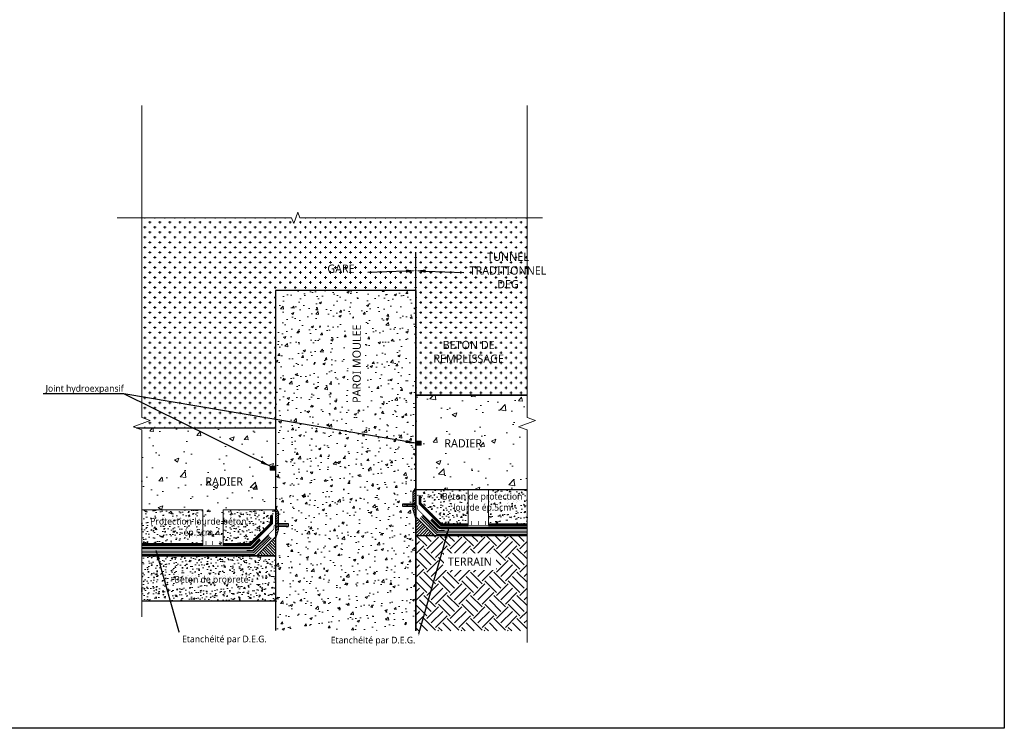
# Model space of a CAD drawing. Header units: millimetres. Extents: x -3314 to 21255525, y -15000 to 1735000.
# Tile 23 of 108: x 13282 to 13581, y 7940 to 8155. Entities that reach past the tile are written whole.
import ezdxf
from ezdxf import colors
from ezdxf.entities.mleader import LeaderData, LeaderLine
from ezdxf.math import Vec2, Vec3

# ---------------------------------------------------------------- set-up
doc = ezdxf.new("R2010")
doc.units = ezdxf.units.MM
doc.linetypes.add('CACHE', pattern=[0.375, 0.25, -0.125])
doc.linetypes.add('CONTINU', pattern=[0])
for name, color, linetype, lineweight in [('Dessin_AXE', 8, 'Continuous', 5), ('Dessin_HACHURES', 253, 'Continuous', 9), ('Matériel_Joint Hydroexpansif', 140, 'CACHE', 0), ('SYSTEME_DEG_ Geomembrane SYNTHETIQUE', 1, 'Continuous', 9), ('SYSTEME_DEG_Protection inferieure', 3, 'Continuous', 5), ('SYSTEME_DEG_Protection superieure', 5, 'Continuous', 9)]:
    doc.layers.add(name, color=color, linetype=linetype, lineweight=lineweight)
for name, color, linetype in [('Dessin_TEXTES', 7, 'CONTINU'), ('L1', 7, 'Continuous'), ('Matériel_Profilé de compartimentage', 7, 'Continuous'), ('Matériel_Profilé PM200', 40, 'Continuous')]:
    doc.layers.add(name, color=color, linetype=linetype)
doc.styles.add('Arial', font='segoeui.ttf')
doc.styles.add('txt-moyen', font='segoeui.ttf')
doc.linetypes.add('ISOLATION', pattern='A,0.0001,-0.1,[134,ltypeshp.shx,S=0.1,R=0,X=-0.1,Y=0],-0.2,[134,ltypeshp.shx,S=0.1,R=180,X=0.1,Y=0],-0.1', length=0.4001)
doc.dimstyles.new('1000F2', dxfattribs={"dimscale": 10, "dimtxt": 0.25, "dimasz": 0.3, "dimexe": 0.2, "dimexo": 0, "dimgap": 0.1, "dimtad": 1, "dimzin": 0, "dimdsep": 46, "dimtxsty": 'txt-moyen', "dimcen": 0.1, "dimclrd": 256, "dimclre": 256, "dimclrt": 256, "dimazin": 0, "dimtfac": 1, "dimtmove": 2, "dimatfit": 3, "dimfxl": 1, "dimtolj": 1, "dimtzin": 0, "dimlwd": -1, "dimlwe": -1, "dimarcsym": 0})
pattern_1 = [(50, (13082.7267, 5608.5773), (3.586301, -0.3137607), [0.375, -4.125]), (355, (13082.7267, 5608.5773), (-0.6937567, 3.7609607), [0.3, -3.3]), (100.45144, (13083.0256, 5608.551), (2.892544, 3.4472), [0.318701, -3.5057106]), (46.1842, (13082.7267, 5609.5773), (5.336207, -0.827596), [0.5625, -6.1875]), (96.63564, (13083.1714, 5609.5083), (4.67331, 4.870593), [0.478052, -5.258569]), (351.18416, (13082.7267, 5609.5773), (4.67331, 4.870593), [0.45, -4.95]), (21, (13083.2267, 5609.3273), (2.9845353, -2.0130945), [0.375, -4.125]), (326, (13083.2267, 5609.3273), (1.2165767, 3.62575), [0.3, -3.3]), (71.45144, (13083.4754, 5609.1596), (4.201112, 1.612656), [0.318701, -3.5057106]), (37.5, (13082.7267, 5608.5773), (0.0607993, 1.6644693), [0, -3.26, 0, -3.35, 0, -3.3125]), (7.5, (13082.7267, 5608.5773), (1.3153477, 1.9720586), [0, -1.91, 0, -3.185, 0, -1.2625]), (327.5, (13081.6117, 5608.5773), (2.6691122, -0.11277436), [0, -1.25, 0, -3.9, 0, -5.175]), (317.5, (13081.1117, 5608.5773), (2.9159308, 0.500525), [0, -1.625, 0, -2.59, 0, -3.675])]

msp = doc.modelspace()

# ---------------------------------------------------------------- hatches: boundary and pattern name
at = {"layer": 'Dessin_HACHURES', "linetype": 'CONTINU'}
h = msp.add_hatch(dxfattribs=at)
h.set_pattern_fill('PLUSSES', color=256, scale=0.2)
h.paths.add_polyline_path([(13402.4625, 8073.219), (13402.4625, 8056.1354), (13402.4625, 8041.474), (13436.2777, 8041.474), (13436.2777, 8095.3077), (13367.2458, 8095.3077), (13366.6208, 8097.0249), (13365.3708, 8093.5905), (13364.7458, 8095.3077), (13319.1854, 8095.3077), (13319.1854, 8034.695), (13321.7611, 8033.7575), (13316.6096, 8031.8825), (13317.6474, 8031.5048), (13359.8418, 8031.5048), (13359.8418, 8073.219)])
h.paths.add_polyline_path([(13407.0777, 8050.5292), (13429.9752, 8050.5292), (13429.9752, 8058.5733), (13407.0777, 8058.5733)], flags=24)
h.paths.add_polyline_path([(13374.9263, 8077.9019), (13384.5513, 8077.9019), (13384.5513, 8081.7369), (13374.9263, 8081.7369)], flags=24)
h.paths.add_polyline_path([(13421.8277, 8073.1992), (13447.0477, 8073.1992), (13447.0477, 8085.41), (13421.8277, 8085.41)], flags=9)
at = {"layer": 'Dessin_HACHURES', "lineweight": 0}
h = msp.add_hatch(dxfattribs=at)
h.set_pattern_fill('AR-CONC', color=256)
h.set_pattern_definition([(50, (14026.654, 5590.0873), (7.172602, -0.627521), [0.75, -8.25]), (355, (14026.654, 5590.087), (-1.387513, 7.521921), [0.6, -6.6]), (100.45144, (14027.252, 5590.035), (5.785088, 6.8944), [0.637402, -7.011421]), (46.1842, (14026.654, 5592.087), (10.672413, -1.655193), [1.125, -12.375]), (96.63564, (14027.544, 5591.949), (9.34662, 9.741186), [0.956103, -10.517138]), (351.18416, (14026.654, 5592.087), (9.34662, 9.741186), [0.9, -9.9]), (21, (14027.654, 5591.5873), (5.96907, -4.026189), [0.75, -8.25]), (326, (14027.654, 5591.587), (2.433153, 7.2515), [0.6, -6.6]), (71.45144, (14028.1516, 5591.252), (8.402224, 3.225312), [0.637402, -7.011421]), (37.5, (14026.6541, 5590.0873), (0.1215986, 3.3289385), [0, -6.52, 0, -6.7, 0, -6.625]), (7.5, (14026.654, 5590.0873), (2.6306954, 3.944117), [0, -3.82, 0, -6.37, 0, -2.525]), (327.5, (14024.4241, 5590.0873), (5.3382244, -0.2255487), [0, -2.5, 0, -7.8, 0, -10.35]), (317.5, (14023.424, 5590.0873), (5.831862, 1.00105), [0, -3.25, 0, -5.18, 0, -7.35])])
h.paths.add_polyline_path([(13402.4625, 8073.219), (13359.8418, 8073.219), (13359.8418, 8007.3595), (13360.7347, 8005.9093), (13360.7618, 8002.3889), (13363.8015, 8002.3889), (13363.8015, 8001.6523), (13360.7675, 8001.6523), (13360.775, 8000.6725), (13359.8418, 7997.6916), (13359.8418, 7992.6981), (13359.8418, 7970.0173), (13402.4625, 7970.0173), (13402.4625, 8046.4675), (13401.5293, 8049.4484), (13401.5365, 8050.3753), (13398.5029, 8050.3753), (13398.5029, 8051.1119), (13401.5421, 8051.1119), (13401.5696, 8054.6852), (13402.4625, 8056.1354)])
h.paths.add_polyline_path([(13387.1247, 8037.0525), (13387.1247, 8064.8901), (13381.9729, 8064.8901), (13381.9729, 8037.0525)], flags=16)
h = msp.add_hatch(dxfattribs=at)
h.set_pattern_fill('AR-CONC', color=256, scale=2)
h.set_pattern_definition([(50, (14026.654, 5590.087), (14.345204, -1.25504), [1.5, -16.5]), (355, (14026.654, 5590.087), (-2.77503, 15.04384), [1.2, -13.2]), (100.45144, (14027.85, 5589.983), (11.57018, 13.7888), [1.2748, -14.02284]), (46.1842, (14026.654, 5594.087), (21.34483, -3.31039), [2.25, -24.75]), (96.6356, (14028.433, 5593.811), (18.69324, 19.48237), [1.9122, -21.03428]), (351.1842, (14026.654, 5594.087), (18.69324, 19.48237), [1.8, -19.8]), (21, (14028.654, 5593.087), (11.93814, -8.05238), [1.5, -16.5]), (326, (14028.654, 5593.087), (4.86631, 14.503), [1.2, -13.2]), (71.45144, (14029.649, 5592.416), (16.80445, 6.45062), [1.2748, -14.02284]), (37.5, (14026.654, 5590.0873), (0.243197, 6.657877), [0, -13.04, 0, -13.4, 0, -13.25]), (7.5, (14026.654, 5590.087), (5.26139, 7.888234), [0, -7.64, 0, -12.74, 0, -5.05]), (327.5, (14022.194, 5590.0873), (10.676449, -0.451097), [0, -5, 0, -15.6, 0, -20.7]), (317.5, (14020.194, 5590.087), (11.663723, 2.0021), [0, -6.5, 0, -10.36, 0, -14.7])])
h.paths.add_polyline_path([(13436.2777, 8041.474), (13402.4625, 8041.474), (13402.4625, 8012.7182), (13436.2777, 8012.7182)])
h.paths.add_polyline_path([(13409.5164, 8024.2205), (13423.9622, 8024.2205), (13423.9622, 8029.3723), (13409.5164, 8029.3723)], flags=24)
h = msp.add_hatch(dxfattribs=at)
h.set_pattern_fill('AR-CONC', color=256, scale=2)
h.set_pattern_definition([(50, (14009.493, 5602.131), (14.345204, -1.25504), [1.5, -16.5]), (355, (14009.493, 5602.131), (-2.77503, 15.04384), [1.2, -13.2]), (100.45144, (14010.688, 5602.027), (11.57018, 13.7888), [1.2748, -14.02284]), (46.1842, (14009.493, 5606.131), (21.34483, -3.31039), [2.25, -24.75]), (96.6356, (14011.272, 5605.855), (18.69324, 19.48237), [1.9122, -21.03428]), (351.1842, (14009.493, 5606.131), (18.69324, 19.48237), [1.8, -19.8]), (21, (14011.493, 5605.131), (11.93814, -8.05238), [1.5, -16.5]), (326, (14011.493, 5605.131), (4.86631, 14.503), [1.2, -13.2]), (71.45144, (14012.488, 5604.46), (16.80445, 6.45062), [1.2748, -14.02284]), (37.5, (14009.493, 5602.131), (0.243197, 6.657877), [0, -13.04, 0, -13.4, 0, -13.25]), (7.5, (14009.493, 5602.131), (5.26139, 7.888234), [0, -7.64, 0, -12.74, 0, -5.05]), (327.5, (14005.033, 5602.131), (10.676449, -0.451097), [0, -5, 0, -15.6, 0, -20.7]), (317.5, (14003.033, 5602.131), (11.663723, 2.0021), [0, -6.5, 0, -10.36, 0, -14.7])])
h.paths.add_polyline_path([(13359.8418, 8031.5048), (13317.6474, 8031.5048), (13319.1854, 8030.945), (13319.1854, 8006.6344), (13337.7348, 8006.6344), (13337.7348, 7995.8647), (13343.9322, 7995.8647), (13343.9322, 8006.6344), (13359.8418, 8006.6344)])
h.paths.add_polyline_path([(13321.4245, 7997.7194), (13351.3154, 7997.7194), (13351.3154, 8005.185), (13321.4245, 8005.185)], flags=25)
h.paths.add_polyline_path([(13336.8987, 8012.6098), (13351.3445, 8012.6098), (13351.3445, 8017.7615), (13336.8987, 8017.7615)], flags=24)
at = {"layer": 'Dessin_HACHURES', "linetype": 'ByBlock'}
h = msp.add_hatch(dxfattribs=at)
h.set_pattern_fill('ANSI31', color=256, scale=4)
h.set_pattern_definition([(45, (12568.81545, 10874.4089), (-0.35355339, 0.35355339), [])])
h.paths.add_polyline_path([(13401.5425, 8008.4727), (13402.4625, 8008.4727), (13402.4625, 8013.4433), (13401.5696, 8011.9931)])
h.paths.add_polyline_path([(13402.4625, 8007.7361), (13401.5369, 8007.7361), (13401.5293, 8006.7563), (13402.4625, 8003.7754)])
at = {"layer": 'Dessin_HACHURES', "lineweight": 0}
h = msp.add_hatch(dxfattribs=at)
h.set_pattern_fill('AR-CONC', color=256, scale=0.5)
h.set_pattern_definition([(50, (14026.654, 5547.3952), (3.586301, -0.3137607), [0.375, -4.125]), (355, (14026.654, 5547.3952), (-0.6937567, 3.7609607), [0.3, -3.3]), (100.45144, (14026.953, 5547.369), (2.892544, 3.4472), [0.318701, -3.5057106]), (46.1842, (14026.654, 5548.3952), (5.336207, -0.8275964), [0.5625, -6.1875]), (96.63564, (14027.099, 5548.3263), (4.67331, 4.870593), [0.478052, -5.258569]), (351.18416, (14026.654, 5548.395), (4.67331, 4.870593), [0.45, -4.95]), (21, (14027.154, 5548.1452), (2.9845353, -2.0130945), [0.375, -4.125]), (326, (14027.154, 5548.1452), (1.2165767, 3.62575), [0.3, -3.3]), (71.45144, (14027.403, 5547.9775), (4.201112, 1.612656), [0.318701, -3.5057106]), (37.5, (14026.6541, 5547.3952), (0.0607993, 1.6644693), [0, -3.26, 0, -3.35, 0, -3.3125]), (7.5, (14026.6541, 5547.3952), (1.3153477, 1.9720586), [0, -1.91, 0, -3.185, 0, -1.2625]), (327.5, (14025.5391, 5547.3952), (2.6691122, -0.11277436), [0, -1.25, 0, -3.9, 0, -5.175]), (317.5, (14025.0391, 5547.3952), (2.9159308, 0.500525), [0, -1.625, 0, -2.59, 0, -3.675])])
h.paths.add_polyline_path([(13436.2777, 8012.7182), (13424.5696, 8012.7182), (13424.5696, 8002.369), (13436.2777, 8002.369)])
edge = h.paths.add_edge_path()
edge.add_line((13418.3721, 8012.7182), (13408.5591, 8012.7182))
edge.add_ellipse((13402.3131, 8004.1172), major_axis=(0, 10.9377), ratio=0.92440201, start_angle=260.06516, end_angle=324.012698, ccw=False)
edge.add_line((13412.2939, 8002.369), (13418.3721, 8002.369))
edge.add_line((13418.3721, 8002.369), (13418.3721, 8012.7182))
edge = h.paths.add_edge_path()
edge.add_ellipse((13402.3131, 8004.1172), major_axis=(0, 10.9377), ratio=0.92440201, start_angle=260.06516, end_angle=324.012698)
edge.add_line((13408.5591, 8012.7182), (13402.4625, 8012.7182))
edge.add_line((13402.4625, 8012.7182), (13402.4625, 8011.0118))
edge.add_line((13402.4625, 8011.0118), (13403.936, 8011.0118))
edge.add_line((13403.936, 8011.0118), (13403.936, 8008.7098))
edge.add_line((13403.936, 8008.7098), (13410.3137, 8002.369))
edge.add_line((13410.3137, 8002.369), (13412.2939, 8002.369))
h.paths.add_polyline_path([(13410.0126, 8005.2764), (13435.2446, 8005.2764), (13435.2446, 8012.7421), (13410.0126, 8012.7421)], flags=9)
at = {"layer": 'Dessin_HACHURES', "linetype": 'ByBlock'}
h = msp.add_hatch(dxfattribs=at)
h.set_pattern_fill('AR-CONC', color=256, scale=0.5)
h.set_pattern_definition(pattern_1)
h.paths.add_polyline_path([(13359.8418, 8006.6344), (13343.9322, 8006.6344), (13343.9322, 7996.0352), (13352.0937, 7996.0352), (13358.6184, 8002.522), (13358.6184, 8004.928), (13359.8418, 8004.928)])
h.paths.add_polyline_path([(13301.04, 7999.4132), (13350.8268, 7999.4132), (13350.8268, 8004.565), (13301.04, 8004.565)], flags=9)
at = {"layer": 'Dessin_HACHURES'}
h = msp.add_hatch(dxfattribs=at)
h.set_pattern_fill('AR-CONC', color=256, style=0)
h.set_pattern_definition([(50, (13082.727, 5608.5773), (7.172602, -0.627521), [0.75, -8.25]), (355, (13082.727, 5608.577), (-1.387513, 7.521921), [0.6, -6.6]), (100.45144, (13083.3244, 5608.525), (5.785088, 6.8944), [0.637402, -7.011421]), (46.1842, (13082.727, 5610.577), (10.672413, -1.655193), [1.125, -12.375]), (96.63564, (13083.616, 5610.439), (9.34662, 9.741186), [0.956103, -10.51714]), (351.18416, (13082.727, 5610.577), (9.34662, 9.741186), [0.9, -9.9]), (21, (13083.727, 5610.0773), (5.96907, -4.026189), [0.75, -8.25]), (326, (13083.727, 5610.077), (2.433153, 7.2515), [0.6, -6.6]), (71.45144, (13084.224, 5609.742), (8.402224, 3.225312), [0.637402, -7.011421]), (37.5, (13082.7267, 5608.5773), (0.1215986, 3.3289385), [0, -6.52, 0, -6.7, 0, -6.625]), (7.5, (13082.7267, 5608.5773), (2.6306954, 3.944117), [0, -3.82, 0, -6.37, 0, -2.525]), (327.5, (13080.4967, 5608.5773), (5.3382244, -0.2255487), [0, -2.5, 0, -7.8, 0, -10.35]), (317.5, (13079.4967, 5608.5773), (5.831862, 1.00105), [0, -3.25, 0, -5.18, 0, -7.35])])
h.paths.add_polyline_path([(13343.9322, 8006.6344), (13337.7348, 8006.6344), (13337.7348, 7995.8647), (13343.9322, 7995.8647)])
h.paths.add_polyline_path([(13301.04, 7999.4132), (13350.8268, 7999.4132), (13350.8268, 8004.565), (13301.04, 8004.565)], flags=9)
at = {"layer": 'Dessin_HACHURES', "linetype": 'ByBlock'}
h = msp.add_hatch(dxfattribs=at)
h.set_pattern_fill('AR-CONC', color=256, scale=0.5)
h.set_pattern_definition(pattern_1)
h.paths.add_polyline_path([(13337.7348, 8006.6344), (13319.1854, 8006.6344), (13319.1854, 7996.2852), (13337.7348, 7996.2852)])
h.paths.add_polyline_path([(13321.4245, 7997.7194), (13351.3154, 7997.7194), (13351.3154, 8005.185), (13321.4245, 8005.185)], flags=9)
h = msp.add_hatch(dxfattribs=at)
h.set_pattern_fill('ANSI31', color=256, scale=4)
h.set_pattern_definition([(45, (12459.8852, 10868.3251), (-0.35355339, 0.35355339), [])])
h.paths.add_polyline_path([(13360.7618, 8002.3889), (13359.8418, 8002.3889), (13359.8418, 8007.3595), (13360.7347, 8005.9093)])
h.paths.add_polyline_path([(13359.8418, 8001.6523), (13360.7675, 8001.6523), (13360.775, 8000.6725), (13359.8418, 7997.6916)])
at = {"layer": 'Dessin_HACHURES', "linetype": 'Continuous'}
h = msp.add_hatch(dxfattribs=at)
h.set_pattern_fill('ANSI31', color=256, scale=5)
h.set_pattern_definition([(45, (14009.493, 5602.1311), (-0.44194174, 0.44194174), [])])
h.paths.add_polyline_path([(13402.4625, 8004.5142), (13402.4625, 7998.7819), (13408.1948, 7998.7819)])
at = {"layer": 'Dessin_HACHURES', "lineweight": 0}
h = msp.add_hatch(dxfattribs=at)
h.set_pattern_fill('EARTH', color=256, scale=20, angle=45)
h.set_pattern_definition([(45, (14009.493, 5602.131), (4e-16, 7.071068), [5, -5]), (45, (14008.167, 5603.457), (4e-16, 7.071068), [5, -5]), (45, (14006.8414, 5604.783), (4e-16, 7.071068), [5, -5]), (135, (14006.8414, 5605.6667), (-7.071068, 9e-16), [5, -5]), (135, (14008.167, 5606.9925), (-7.071068, 9e-16), [5, -5]), (135, (14009.493, 5608.3183), (-7.071068, 9e-16), [5, -5])])
h.paths.add_polyline_path([(13436.2777, 7998.7819), (13402.4625, 7998.7819), (13402.4625, 7969.85), (13436.2777, 7969.85)])
h.paths.add_polyline_path([(13410.7198, 7988.2785), (13427.2989, 7988.2785), (13427.2989, 7993.4303), (13410.7198, 7993.4303)], flags=24)
at = {"layer": 'Dessin_HACHURES', "linetype": 'Continuous'}
h = msp.add_hatch(dxfattribs=at)
h.set_pattern_fill('ANSI31', color=256, scale=5, angle=90)
h.set_pattern_definition([(135, (14090.48537, 5409.15235), (-0.44194174, -0.44194174), [])])
h.paths.add_polyline_path([(13359.8418, 7998.4304), (13359.8418, 7992.6981), (13354.1096, 7992.6981)])
at = {"layer": 'Dessin_HACHURES', "lineweight": 0}
h = msp.add_hatch(dxfattribs=at)
h.set_pattern_fill('AR-CONC', color=256, scale=0.5)
h.set_pattern_definition([(50, (14009.493, 5602.131), (3.586301, -0.3137607), [0.375, -4.125]), (355, (14009.493, 5602.131), (-0.6937567, 3.7609607), [0.3, -3.3]), (100.45144, (14009.792, 5602.105), (2.892544, 3.4472), [0.318701, -3.5057106]), (46.1842, (14009.493, 5603.131), (5.336207, -0.8275964), [0.5625, -6.1875]), (96.63564, (14009.9377, 5603.062), (4.67331, 4.870593), [0.478052, -5.258569]), (351.18416, (14009.493, 5603.131), (4.67331, 4.870593), [0.45, -4.95]), (21, (14009.993, 5602.881), (2.9845353, -2.0130945), [0.375, -4.125]), (326, (14009.993, 5602.881), (1.2165767, 3.62575), [0.3, -3.3]), (71.45144, (14010.2417, 5602.7134), (4.201112, 1.612656), [0.318701, -3.5057106]), (37.5, (14009.493, 5602.1311), (0.0607993, 1.6644693), [0, -3.26, 0, -3.35, 0, -3.3125]), (7.5, (14009.493, 5602.1311), (1.3153477, 1.9720586), [0, -1.91, 0, -3.185, 0, -1.2625]), (327.5, (14008.378, 5602.1311), (2.6691122, -0.11277436), [0, -1.25, 0, -3.9, 0, -5.175]), (317.5, (14007.878, 5602.1311), (2.9159308, 0.500525), [0, -1.625, 0, -2.59, 0, -3.675])])
h.paths.add_polyline_path([(13359.8418, 7992.6981), (13319.1854, 7992.6981), (13319.1854, 7978.8464), (13359.8418, 7978.8464)])
h.paths.add_polyline_path([(13328.6429, 7983.4247), (13352.0113, 7983.4247), (13352.0113, 7987.5462), (13328.6429, 7987.5462)], flags=24)
at = {"layer": 'Matériel_Joint Hydroexpansif', "linetype": 'Continuous'}
h = msp.add_hatch(color=256, dxfattribs=at)
h.dxf.hatch_style = 1
h.paths.add_polyline_path([(13402.4625, 8027.4714), (13402.4625, 8026.2714), (13404.0625, 8026.2714), (13404.0625, 8027.4714)])
h = msp.add_hatch(color=256, dxfattribs=at)
h.dxf.hatch_style = 1
h.paths.add_polyline_path([(13358.2418, 8019.867), (13358.2418, 8018.667), (13359.8418, 8018.667), (13359.8418, 8019.867)])

# ---------------------------------------------------------------- linework, layer by layer
at = {"layer": 'Dessin_AXE'}
for points in [[(13319.1854, 8129.4132), (13319.1854, 8034.695), (13321.7611, 8033.7575), (13316.6096, 8031.8825), (13319.1854, 8030.945), (13319.1854, 7974.0939)], [(13436.2777, 8129.4132), (13436.2777, 8034.695), (13438.8535, 8033.7575), (13433.7019, 8031.8825), (13436.2777, 8030.945), (13436.2777, 7966.3301)]]:
    msp.add_lwpolyline(points, dxfattribs=at)
at = {"layer": 'Dessin_AXE', "flags": 128}
msp.add_lwpolyline([(13440.9986, 8095.3077), (13367.2458, 8095.3077), (13366.6208, 8097.0249), (13365.3708, 8093.5905), (13364.7458, 8095.3077), (13311.6987, 8095.3077)], dxfattribs=at)
at = {"layer": 'Dessin_TEXTES', "linetype": 'ByBlock'}
msp.add_line((13402.4625, 8073.219), (13402.4625, 8084.9175), dxfattribs=at)
at = {"layer": 'L1'}
for p, q in [((13359.8418, 8073.219), (13359.8418, 7970.0173)), ((13418.3721, 8012.7182), (13402.4625, 8012.7182)), ((13436.2777, 8012.7182), (13424.5696, 8012.7182))]:
    msp.add_line(p, q, dxfattribs=at)
at = {"layer": 'L1', "linetype": 'CONTINU'}
msp.add_line((13402.4625, 8073.219), (13359.8418, 8073.219), dxfattribs=at)
at = {"layer": 'L1', "linetype": 'ByBlock', "lineweight": 0}
for p, q in [((13402.4625, 8012.7182), (13418.3721, 8012.7182)), ((13418.3721, 8001.9485), (13418.3721, 8012.7182)), ((13424.5696, 8012.7182), (13436.2777, 8012.7182)), ((13424.5696, 8001.9485), (13424.5696, 8012.7182)), ((13337.7348, 8006.6344), (13319.1854, 8006.6344)), ((13337.7348, 7995.8647), (13337.7348, 8006.6344)), ((13359.8418, 8006.6344), (13343.9322, 8006.6344)), ((13343.9322, 7995.8647), (13343.9322, 8006.6344))]:
    msp.add_line(p, q, dxfattribs=at)
at = {"layer": 'L1', "flags": 128}
msp.add_lwpolyline([(13402.4625, 7969.85), (13402.4625, 8073.219)], close=True, dxfattribs=at)
at = {"layer": 'L1'}
for points in [[(13402.4625, 8056.1354), (13402.4625, 8041.474), (13436.2777, 8041.474)], [(13317.6474, 8031.5048), (13359.8418, 8031.5048), (13359.8418, 7992.6981), (13319.1854, 7992.6981)]]:
    msp.add_lwpolyline(points, dxfattribs=at)
at = {"layer": 'L1', "flags": 128}
for points in [[(13436.2777, 8041.474), (13402.4625, 8041.474)], [(13436.2777, 8012.7182), (13402.4625, 8012.7182)], [(13402.4625, 8007.6832), (13402.4625, 8007.6832), (13398.5029, 8007.6832), (13398.5029, 8007.6832), (13398.5029, 8008.4198), (13398.5029, 8008.4198), (13402.4625, 8008.4198), (13402.4625, 8008.4198)], [(13359.8418, 8001.6523), (13359.8418, 8001.6523), (13363.8015, 8001.6523), (13363.8015, 8001.6523), (13363.8015, 8002.3889), (13363.8015, 8002.3889), (13359.8418, 8002.3889), (13359.8418, 8002.3889)], [(13436.2777, 7998.7819), (13402.4625, 7998.7819)], [(13319.1854, 7992.6981), (13359.8418, 7992.6981)], [(13359.8418, 7978.8464), (13319.1854, 7978.8464)]]:
    msp.add_lwpolyline(points, dxfattribs=at)
at = {"layer": 'L1', "linetype": 'ByBlock', "lineweight": 0}
for points in [[(13402.4625, 8003.7754), (13401.5293, 8006.7563), (13401.5696, 8011.9931), (13402.4625, 8013.4433)], [(13359.8418, 7997.6916), (13360.775, 8000.6725), (13360.7347, 8005.9093), (13359.8418, 8007.3595)]]:
    msp.add_lwpolyline(points, dxfattribs=at)
at = {"layer": 'L1', "linetype": 'CONTINU', "ltscale": 0.2, "flags": 128}
for points in [[(13403.436, 8011.0118), (13403.436, 8008.5018), (13410.1075, 8001.869), (13418.3721, 8001.869)], [(13403.936, 8011.0118), (13403.936, 8008.7098), (13410.3137, 8002.369), (13418.3721, 8002.369)], [(13358.3684, 8004.928), (13358.3684, 8002.626), (13351.9906, 7996.2852), (13343.9322, 7996.2852)], [(13358.8684, 8004.928), (13358.8684, 8002.418), (13352.1969, 7995.7852), (13343.9322, 7995.7852)], [(13424.5696, 8002.369), (13436.2777, 8002.369)], [(13424.5696, 8001.869), (13436.2777, 8001.869)], [(13337.7348, 7996.2852), (13319.1854, 7996.2852)], [(13337.7348, 7995.7852), (13319.1854, 7995.7852)]]:
    msp.add_lwpolyline(points, dxfattribs=at)
at = {"layer": 'L1', "lineweight": 0, "flags": 128}
for points in [[(13402.4625, 8004.5142), (13408.1948, 7998.7819)], [(13359.8418, 7998.4304), (13354.1096, 7992.6981)]]:
    msp.add_lwpolyline(points, dxfattribs=at)
at = {"layer": 'Matériel_Joint Hydroexpansif', "linetype": 'Continuous'}
for points in [[(13404.0625, 8026.2714), (13404.0625, 8027.4714), (13402.4625, 8027.4714), (13402.4625, 8026.2714), (13404.0625, 8026.2714)], [(13359.8418, 8018.667), (13359.8418, 8019.867), (13358.2418, 8019.867), (13358.2418, 8018.667), (13359.8418, 8018.667)]]:
    msp.add_lwpolyline(points, close=True, dxfattribs=at)
at = {"layer": 'Matériel_Profilé de compartimentage', "linetype": 'CONTINU', "const_width": 0.2, "flags": 128}
for points in [[(13425.5212, 8001.9485), (13417.3667, 8001.9485)], [(13419.3667, 8001.9485), (13419.3667, 8003.208)], [(13421.5162, 8003.208), (13421.5162, 8001.9485)], [(13423.6093, 8003.208), (13423.6093, 8001.9485)], [(13336.7832, 7995.8647), (13344.9377, 7995.8647)], [(13338.6951, 7997.1242), (13338.6951, 7995.8647)], [(13340.7881, 7997.1242), (13340.7881, 7995.8647)], [(13342.9377, 7995.8647), (13342.9377, 7997.1242)]]:
    msp.add_lwpolyline(points, dxfattribs=at)
at = {"layer": 'Matériel_Profilé PM200', "linetype": 'CONTINU', "ltscale": 0.1, "flags": 128}
for points in [[(13398.9215, 8008.1044, 0.2, 0.2, 0), (13402.4625, 8008.1044, 0.2, 0.2, -0.41421356), (13402.9625, 8007.6044, 0.2, 0.2, 0), (13402.9625, 8007.0663, 0.2, 0.2, 0.19891237), (13403.109, 8006.7127, 0.2, 0.2, 0), (13406.9215, 8002.9001, 0.2, 0.2, 0), (13409.2848, 8000.5368, 0.2, 0.2, 0.19891237), (13409.6384, 8000.3904, 0.2, 0.2, 0), (13411.2512, 8000.3904, 0, 0, 0)], [(13363.3829, 8002.0206, 0.2, 0.2, 0), (13359.8418, 8002.0206, 0.2, 0.2, 0.41421356), (13359.3418, 8001.5206, 0.2, 0.2, 0), (13359.3418, 8000.9825, 0.2, 0.2, -0.19891237), (13359.1954, 8000.6289, 0.2, 0.2, 0), (13355.3828, 7996.8163, 0.2, 0.2, 0), (13353.0195, 7994.453, 0.2, 0.2, -0.19891237), (13352.666, 7994.3066, 0.2, 0.2, 0), (13351.0532, 7994.3066, 0, 0, 0)]]:
    msp.add_lwpolyline(points, format="xyseb", dxfattribs=at)
at = {"layer": 'SYSTEME_DEG_ Geomembrane SYNTHETIQUE', "linetype": 'ByBlock', "ltscale": 0.5, "const_width": 0.5, "flags": 128}
for points in [[(13436.2777, 8001.1631), (13410.1172, 8001.1631, -0.19891237), (13409.4101, 8001.4559), (13407.1577, 8003.7083)], [(13319.1854, 7995.0793), (13352.1872, 7995.0793, 0.19891237), (13352.8943, 7995.3721), (13355.1466, 7997.6245)]]:
    msp.add_lwpolyline(points, format="xyb", dxfattribs=at)
at = {"layer": 'SYSTEME_DEG_ Geomembrane SYNTHETIQUE', "linetype": 'CONTINU', "ltscale": 0.1, "flags": 128}
for points in [[(13436.2777, 8000.9131), (13410.1172, 8000.9131, -0.19891237), (13409.2333, 8001.2792), (13406.9809, 8003.5315)], [(13436.2777, 8001.4131), (13410.1172, 8001.4131, -0.19891237), (13409.5868, 8001.6327), (13407.3345, 8003.8851)]]:
    msp.add_lwpolyline(points, format="xyb", dxfattribs=at)
at = {"layer": 'SYSTEME_DEG_ Geomembrane SYNTHETIQUE', "linetype": 'ByBlock', "ltscale": 0.1, "flags": 128}
for points in [[(13319.1854, 7995.3293), (13352.1872, 7995.3293, 0.19891237), (13352.7175, 7995.5489), (13354.9699, 7997.8013)], [(13319.1854, 7994.8293), (13352.1872, 7994.8293, 0.19891237), (13353.0711, 7995.1954), (13355.3234, 7997.4477)]]:
    msp.add_lwpolyline(points, format="xyb", dxfattribs=at)
at = {"layer": 'SYSTEME_DEG_Protection inferieure', "linetype": 'Continuous', "flags": 128}
for points in [[(13404.5305, 8004.9199), (13409.3058, 8000.1723), (13436.2777, 8000.1723)], [(13403.8254, 8004.2108), (13408.8933, 7999.1723), (13436.2777, 7999.1723)], [(13357.7739, 7998.8361), (13352.9986, 7994.0885), (13319.1854, 7994.0885)], [(13358.4789, 7998.127), (13353.4111, 7993.0885), (13319.1854, 7993.0885)]]:
    msp.add_lwpolyline(points, dxfattribs=at)
at = {"layer": 'SYSTEME_DEG_Protection inferieure', "linetype": 'ISOLATION', "flags": 128}
for points in [[(13404.178, 8004.5654), (13409.0996, 7999.6723), (13436.2777, 7999.6723)], [(13358.1264, 7998.4816), (13353.2048, 7993.5885), (13319.1854, 7993.5885)]]:
    msp.add_lwpolyline(points, dxfattribs=at)
at = {"layer": 'SYSTEME_DEG_Protection superieure', "linetype": 'CONTINU', "ltscale": 5, "const_width": 0.5, "flags": 128}
for points in [[(13403.686, 8011.0118), (13403.686, 8008.6058), (13410.2106, 8002.119), (13418.3721, 8002.119)], [(13358.6184, 8004.928), (13358.6184, 8002.522), (13352.0937, 7996.0352), (13343.9322, 7996.0352)], [(13424.5696, 8002.119), (13436.2777, 8002.119)], [(13337.7348, 7996.0352), (13319.1854, 7996.0352)]]:
    msp.add_lwpolyline(points, dxfattribs=at)

# ---------------------------------------------------------------- texts
at = {"layer": 'Dessin_TEXTES'}
for s, insert, char_height, width, attachment_point, style in [('TUNNEL\\PTRADITIONNEL\\PDEG', (13430.4707, 8079.3046), 2.5, 101.5, 5, 'Arial'), ('GARE', (13379.7388, 8081.1119), 2.5, 101.5, 2, 'Arial'), ('BETON DE REMPLISSAGE', (13418.5265, 8057.9483), 2.5, 21.399913, 2, 'Arial'), ('\\pxsm1.5;Joint hydroexpansif', (13313.73, 8041.8343), 2, 73.534746, 9, 'txt-moyen'), ('RADIER', (13416.8544, 8028.0856), 2.5, 101.5, 2, 'Arial'), ('RADIER', (13344.2367, 8016.4749), 2.5, 21.399913, 2, 'Arial'), ('Béton de protection\\Plourde ép.5cm', (13422.6347, 8011.7237), 2, 101.5, 2, 'Arial'), ('Protection lourde béton ép.5cm', (13336.3815, 8004.1666), 2, 34.373121, 2, 'Arial'), ('Béton de propreté', (13340.3714, 7986.5277), 2, 101.5, 2, 'Arial')]:
    msp.add_mtext(s, dxfattribs=dict(at, insert=insert, char_height=char_height, width=width, attachment_point=attachment_point, style=style))

# ---------------------------------------------------------------- leaders
for points in [[(13358.2418, 8019.867), (13313.73, 8041.8343), (13289.3056, 8041.8343)], [(13323.5063, 7994.4347), (13331.4665, 7966.0661), (13358.8764, 7966.0661)]]:
    msp.add_leader(points, dimstyle='1000F2', override={"dimgap": 0.1, "dimtad": 0}, dxfattribs=at)
at = {"layer": 'Dessin_TEXTES', "linetype": 'CONTINU', "lineweight": 9}
ml = msp.add_multileader_mtext('Standard', dxfattribs=at)
ml.set_content('', color=256, style='txt-moyen')
ml.set_leader_properties(linetype='ByLayer', lineweight=-1)
ml.build(insert=Vec2(0, 0))
ml.multileader.update_dxf_attribs({"text_left_attachment_type": 6, "text_right_attachment_type": 6, "dogleg_length": 0, "arrow_head_size": 3})
ctx = ml.context
ctx.base_point, ctx.char_height, ctx.arrow_head_size, ctx.landing_gap_size, ctx.plane_origin = Vec3(13387.906, 8079.2352), 2.5, 3, 0, Vec3(13348.4897, 8082.7255)
ctx.left_attachment, ctx.right_attachment, ctx.text_align_type = 6, 6, 2
notes = []
notes.append((ctx, [(0, (1, 1, 0), (13387.906, 8078.7352), (-1, 0), 0, [(0, [(13402.4625, 8079.2352)], 0, [])])]))
ctx.mtext.insert, ctx.mtext.alignment, ctx.mtext.flow_direction = Vec3(13387.906, 8081.7352), 3, 5
ml = msp.add_multileader_mtext('Standard', dxfattribs=at)
ml.set_content('', color=256, style='txt-moyen')
ml.set_leader_properties(linetype='ByLayer', lineweight=-1)
ml.build(insert=Vec2(0, 0))
ml.multileader.update_dxf_attribs({"text_left_attachment_type": 6, "text_right_attachment_type": 6, "dogleg_length": 0, "arrow_head_size": 3})
ctx = ml.context
ctx.base_point, ctx.char_height, ctx.arrow_head_size, ctx.landing_gap_size, ctx.plane_origin = Vec3(13417.0191, 8079.2352), 2.5, 3, 0, Vec3(13456.4353, 8082.7255)
ctx.left_attachment, ctx.right_attachment = 6, 6
notes.append((ctx, [(0, (1, 1, 0), (13417.0191, 8078.7352), (1, 0), 0, [(0, [(13402.4625, 8079.2352)], 0, [])])]))
ctx.mtext.insert, ctx.mtext.text_direction, ctx.mtext.flow_direction, ctx.mtext.extrusion = Vec3(13417.0191, 8081.7352), Vec3(-1, 0), 5, Vec3(0, 0, -1)
for ctx, leaders in notes:
    for number, flags, end, landing, length, lines in leaders:
        leader = LeaderData()
        leader.index, (leader.has_last_leader_line, leader.has_dogleg_vector, leader.attachment_direction) = number, flags
        leader.last_leader_point, leader.dogleg_vector, leader.dogleg_length = Vec3(end), Vec3(landing), length
        for number, points, colour, breaks in lines:
            line = LeaderLine()
            line.index, line.vertices, line.color, line.breaks = number, Vec3.list(points), colors.encode_raw_color(colour), breaks
            leader.lines.append(line)
        ctx.leaders.append(leader)

# ---------------------------------------------------------------- next in the draw order: texts
at = {"layer": 'Dessin_TEXTES', "insert": (13384.5088, 8051.0122), "char_height": 2.5, "attachment_point": 5, "rotation": 90, "style": 'txt-moyen', "bg_fill": 2}
msp.add_mtext('PAROI MOULEE', dxfattribs=at)
at = {"layer": 'Dessin_TEXTES', "insert": (13418.907, 7990.8937), "char_height": 2.5, "attachment_point": 5, "style": 'txt-moyen', "bg_fill": 2}
msp.add_mtext('TERRAIN', dxfattribs=at)
at = {"layer": 'Dessin_TEXTES', "insert": (13331.4665, 7967.0661), "char_height": 2, "width": 67.029281, "attachment_point": 4, "style": 'txt-moyen', "bg_fill": 2}
msp.add_mtext('Etanchéité par D.E.G. ', dxfattribs=at)

# ---------------------------------------------------------------- next in the draw order: leaders
at = {"layer": 'Dessin_TEXTES'}
for points in [[(13402.4625, 8026.8714), (13313.73, 8041.8343), (13289.3056, 8041.8343)], [(13412.3781, 8000.9131), (13402.3302, 7965.7381), (13374.9202, 7965.7381)]]:
    msp.add_leader(points, dimstyle='1000F2', override={"dimgap": 0.1, "dimtad": 0}, dxfattribs=at)

# ---------------------------------------------------------------- next in the draw order: texts
at = {"layer": 'Dessin_TEXTES', "insert": (13402.3302, 7966.7381), "char_height": 2, "width": 67.029281, "attachment_point": 6, "style": 'txt-moyen', "bg_fill": 2}
msp.add_mtext('Etanchéité par D.E.G. \\P', dxfattribs=at)

# ---------------------------------------------------------------- next in the draw order: linework, layer by layer
at = {"layer": 'Defpoints', "linetype": 'Continuous'}
msp.add_lwpolyline([(13181.2504, 8192.2879), (13581.2504, 8192.2879), (13581.2504, 7940.2879), (13181.2504, 7940.2879)], close=True, dxfattribs=at)

doc.saveas('drawing.dxf')
